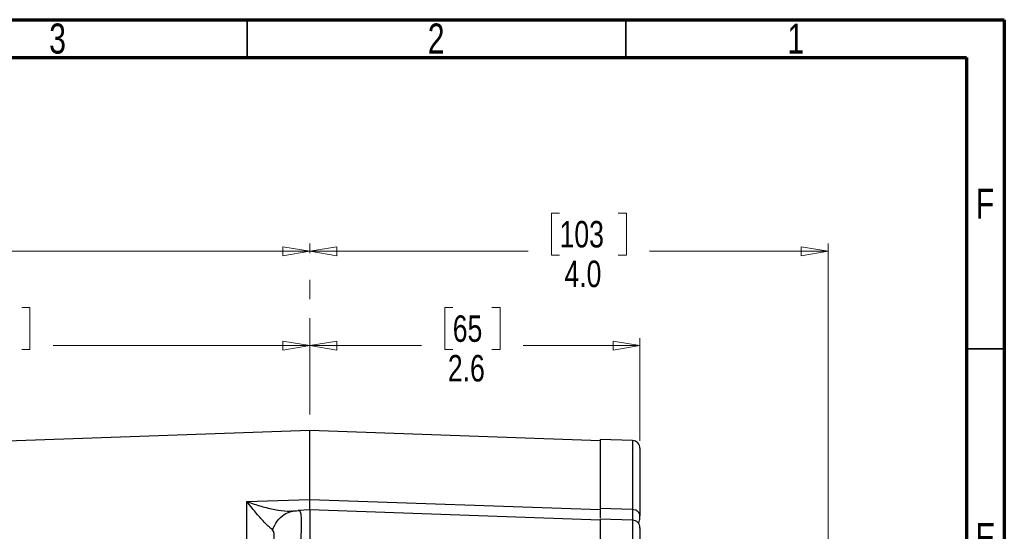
# Model space of a CAD drawing. Header units: inches. Extents: x 0.6 to 16.3, y 0.2 to 11.5.
# Tile 13 of 13: x 11.2 to 16.3, y 8.8 to 11.5. Entities that reach past the tile are written whole.
import ezdxf

# ---------------------------------------------------------------- set-up
doc = ezdxf.new("R2010")
doc.units = ezdxf.units.IN
doc.header["$MEASUREMENT"] = 0
doc.linetypes.add('CENTERX2', pattern=[0.8, 0.5, -0.1, 0.1, -0.1])
doc.styles.add('SLDTEXTSTYLE0', font='TXT', dxfattribs={"width": 0.75})
doc.dimstyles.new('SLDDIMSTYLE1', dxfattribs={"dimtxt": 0.137795, "dimasz": 0.14, "dimexe": 0, "dimexo": 0.0625, "dimgap": 0.034449, "dimtad": 0, "dimdec": 1, "dimlfac": 1.5, "dimrnd": 1e-09, "dimzin": 12, "dimdsep": 46, "dimtxsty": 'SLDTEXTSTYLE0', "dimblk1": 'CLOSED', "dimblk2": 'CLOSED', "dimsah": 1, "dimcen": 0.09, "dimadec": 0, "dimazin": 3, "dimtfac": 1, "dimtdec": 1, "dimtofl": 0, "dimtmove": 0, "dimatfit": 3, "dimldrblk": 'CLOSED', "dimfxl": 0, "dimfrac": 2, "dimtolj": 1, "dimtzin": 12, "dimarcsym": 0})
doc.dimstyles.new('SLDDIMSTYLE3', dxfattribs={"dimtxt": 0.137795, "dimasz": 0.14, "dimexe": 0, "dimexo": 0.0625, "dimgap": 0.034449, "dimtad": 0, "dimdec": 1, "dimlfac": 1.5, "dimrnd": 1e-09, "dimzin": 12, "dimdsep": 46, "dimtxsty": 'SLDTEXTSTYLE0', "dimblk1": 'CLOSED', "dimblk2": 'CLOSED', "dimsah": 1, "dimcen": 0.09, "dimadec": 0, "dimazin": 3, "dimtfac": 1, "dimtofl": 0, "dimtmove": 0, "dimatfit": 3, "dimldrblk": 'CLOSED', "dimfxl": 0, "dimfrac": 2, "dimtolj": 1, "dimtzin": 12, "dimarcsym": 0})
doc.dimstyles.new('SLDDIMSTYLE4', dxfattribs={"dimtxt": 0.137795, "dimasz": 0.14, "dimexe": 0, "dimexo": 0.0625, "dimgap": 0.034449, "dimtad": 0, "dimdec": 1, "dimlfac": 1.5, "dimrnd": 1e-09, "dimzin": 4, "dimdsep": 46, "dimtxsty": 'SLDTEXTSTYLE0', "dimblk1": 'CLOSED', "dimblk2": 'CLOSED', "dimsah": 1, "dimcen": 0.09, "dimadec": 0, "dimazin": 1, "dimtfac": 1, "dimtdec": 1, "dimtofl": 0, "dimtmove": 0, "dimatfit": 3, "dimldrblk": 'CLOSED', "dimfxl": 0, "dimfrac": 2, "dimtolj": 1, "dimtzin": 12, "dimarcsym": 0})

# ---------------------------------------------------------------- blocks, each defined once
blk = doc.blocks.new('_Closed')
at = {"color": 0, "linetype": 'ByBlock', "lineweight": -2}
for p, q in [((-1, 0.166667), (0, 0)), ((-1, 0.166667), (-1, -0.166667)), ((0, 0), (-1, -0.166667)), ((0, 0), (-1, 0))]:
    blk.add_line(p, q, dxfattribs=at)
blk = doc.blocks.new('_D_7')
at = {"color": 7, "linetype": 'Continuous', "lineweight": 0}
for p, q in [((9.8173, 10.4899), (9.7754, 10.4899)), ((9.7754, 10.4899), (9.7754, 10.2711)), ((10.1228, 10.4899), (10.1648, 10.4899)), ((10.1648, 10.4899), (10.1648, 10.2711)), ((8.5436, 9.7141), (8.5436, 10.3308)), ((8.5436, 10.2914), (9.6545, 10.2914)), ((12.7276, 10.2914), (10.2856, 10.2914)), ((12.7276, 10.2818), (12.7276, 10.3308)), ((9.7754, 10.2711), (9.8173, 10.2711)), ((10.1648, 10.2711), (10.1228, 10.2711))]:
    blk.add_line(p, q, dxfattribs=at)
at = {"color": 7, "linetype": 'Continuous', "lineweight": 18, "xscale": 0.14, "yscale": 0.14, "rotation": 180.0000000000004}
blk.add_blockref('_Closed', (8.5436, 10.2914), dxfattribs=at)
at = {"color": 7, "linetype": 'Continuous', "lineweight": 18, "xscale": 0.14, "yscale": 0.14}
blk.add_blockref('_Closed', (12.7276, 10.2914), dxfattribs=at)
at = {"color": 7, "linetype": 'Continuous', "lineweight": 18, "char_height": 0.1378, "attachment_point": 1, "style": 'SLDTEXTSTYLE0'}
for s, insert in [('159', (9.8173, 10.4487)), ('6.3', (9.8428, 10.2426))]:
    blk.add_mtext(s, dxfattribs=dict(at, insert=insert))
blk = doc.blocks.new('_D_8')
at = {"color": 7, "linetype": 'Continuous', "lineweight": 0}
for p, q in [((10.9237, 9.9988), (10.8817, 9.9988)), ((10.8817, 9.9988), (10.8817, 9.78)), ((11.2291, 9.9988), (11.2711, 9.9988)), ((11.2711, 9.9988), (11.2711, 9.78)), ((9.6823, 9.0981), (9.6823, 9.8397)), ((9.6823, 9.8003), (10.7609, 9.8003)), ((10.8817, 9.78), (10.9237, 9.78)), ((11.2711, 9.78), (11.2291, 9.78)), ((12.7276, 9.8003), (11.392, 9.8003))]:
    blk.add_line(p, q, dxfattribs=at)
at = {"color": 7, "linetype": 'Continuous', "lineweight": 18, "xscale": 0.14, "yscale": 0.14, "rotation": 180.0000000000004}
blk.add_blockref('_Closed', (9.6823, 9.8003), dxfattribs=at)
at = {"color": 7, "linetype": 'Continuous', "lineweight": 18, "xscale": 0.14, "yscale": 0.14}
blk.add_blockref('_Closed', (12.7276, 9.8003), dxfattribs=at)
at = {"color": 7, "linetype": 'Continuous', "lineweight": 18, "char_height": 0.1378, "attachment_point": 1, "style": 'SLDTEXTSTYLE0'}
for s, insert in [('116', (10.9237, 9.9577)), ('4.6', (10.9492, 9.7515))]:
    blk.add_mtext(s, dxfattribs=dict(at, insert=insert))
blk = doc.blocks.new('_D_9')
at = {"color": 7, "linetype": 'Continuous', "lineweight": 0}
for p, q in [((13.4706, 9.9988), (13.4287, 9.9988)), ((13.4287, 9.9988), (13.4287, 9.78)), ((13.6743, 9.9988), (13.7163, 9.9988)), ((13.7163, 9.9988), (13.7163, 9.78)), ((14.444, 9.3052), (14.444, 9.8397)), ((12.7276, 9.8003), (13.3078, 9.8003)), ((13.4287, 9.78), (13.4706, 9.78)), ((13.7163, 9.78), (13.6743, 9.78)), ((14.444, 9.8003), (13.8371, 9.8003))]:
    blk.add_line(p, q, dxfattribs=at)
at = {"color": 7, "linetype": 'Continuous', "lineweight": 18, "xscale": 0.14, "yscale": 0.14, "rotation": 180.0000000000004}
blk.add_blockref('_Closed', (12.7276, 9.8003), dxfattribs=at)
at = {"color": 7, "linetype": 'Continuous', "lineweight": 18, "xscale": 0.14, "yscale": 0.14}
blk.add_blockref('_Closed', (14.444, 9.8003), dxfattribs=at)
at = {"color": 7, "linetype": 'Continuous', "lineweight": 18, "char_height": 0.1378, "attachment_point": 1, "style": 'SLDTEXTSTYLE0'}
for s, insert in [('65', (13.4706, 9.9577)), ('2.6', (13.4452, 9.7515))]:
    blk.add_mtext(s, dxfattribs=dict(at, insert=insert))
blk = doc.blocks.new('_D_10')
at = {"color": 7, "linetype": 'Continuous', "lineweight": 0}
for p, q in [((14.026, 10.4899), (13.984, 10.4899)), ((13.984, 10.4899), (13.984, 10.2711)), ((14.3314, 10.4899), (14.3734, 10.4899)), ((14.3734, 10.4899), (14.3734, 10.2711)), ((12.7276, 10.2818), (12.7276, 10.3308)), ((12.7276, 10.2914), (13.8632, 10.2914)), ((15.4226, 10.2914), (14.4943, 10.2914)), ((15.4226, 7.7479), (15.4226, 10.3308)), ((13.984, 10.2711), (14.026, 10.2711)), ((14.3734, 10.2711), (14.3314, 10.2711))]:
    blk.add_line(p, q, dxfattribs=at)
at = {"color": 7, "linetype": 'Continuous', "lineweight": 18, "xscale": 0.14, "yscale": 0.14, "rotation": 180.0000000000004}
blk.add_blockref('_Closed', (12.7276, 10.2914), dxfattribs=at)
at = {"color": 7, "linetype": 'Continuous', "lineweight": 18, "xscale": 0.14, "yscale": 0.14}
blk.add_blockref('_Closed', (15.4226, 10.2914), dxfattribs=at)
at = {"color": 7, "linetype": 'Continuous', "lineweight": 18, "char_height": 0.1378, "attachment_point": 1, "style": 'SLDTEXTSTYLE0'}
for s, insert in [('103', (14.026, 10.4487)), ('4.0', (14.0514, 10.2426))]:
    blk.add_mtext(s, dxfattribs=dict(at, insert=insert))

msp = doc.modelspace()

# ---------------------------------------------------------------- linework, layer by layer
at = {"color": 7, "linetype": 'Continuous', "lineweight": 70}
for p, q in [((0.5906, 11.4961), (16.3386, 11.4961)), ((16.3386, 11.4961), (16.3386, 0.1969)), ((0.7874, 11.2992), (16.1417, 11.2992)), ((16.1417, 11.2992), (16.1417, 0.3937))]:
    msp.add_line(p, q, dxfattribs=at)
at = {"color": 7, "linetype": 'Continuous', "lineweight": 35}
for p, q in [((12.4016, 11.2992), (12.4016, 11.4961)), ((14.3701, 11.2992), (14.3701, 11.4961)), ((16.1417, 9.7835), (16.3386, 9.7835))]:
    msp.add_line(p, q, dxfattribs=at)
at = {"color": 7, "linetype": 'CENTERX2', "lineweight": 18}
msp.add_line((12.7276, 3.8423), (12.7276, 10.2424), dxfattribs=at)
at = {"color": 7, "linetype": 'Continuous', "lineweight": 25}
for p, q in [((12.7276, 9.3578), (10.3665, 9.2754)), ((14.2373, 9.3051), (12.7276, 9.3578)), ((12.7276, 9.0004), (12.7276, 9.3578)), ((14.4054, 9.3058), (14.2373, 9.3117)), ((14.2373, 9.3117), (14.2373, 8.9534)), ((12.4001, 8.9889), (12.561, 8.9946)), ((12.4001, 8.4586), (12.4001, 8.9889)), ((12.561, 8.9946), (12.7276, 9.0004)), ((12.7276, 9.0004), (14.2373, 8.9474)), ((12.6751, 8.9403), (12.6318, 8.9374)), ((12.7276, 8.945), (12.6672, 8.9429)), ((14.2373, 8.8923), (12.7276, 8.945)), ((12.7276, 8.945), (12.7276, 8.6813)), ((14.4054, 8.9475), (14.2373, 8.9534)), ((14.2373, 8.9534), (14.2373, 8.9474)), ((14.4054, 8.8921), (14.2373, 8.898)), ((14.2373, 8.898), (14.2373, 8.6801)), ((14.4425, 8.8555), (14.444, 8.8476))]:
    msp.add_line(p, q, dxfattribs=at)
at = {"color": 8, "linetype": 'Continuous', "lineweight": 25}
for p, q in [((14.4054, 9.3058), (14.4054, 8.9475)), ((14.4054, 8.8921), (14.4054, 8.6801))]:
    msp.add_line(p, q, dxfattribs=at)
at = {"color": 7, "linetype": 'Continuous', "lineweight": 25}
for centre in [(14.404, 9.2659), (14.404, 8.8521)]:
    msp.add_arc(centre, 0.04, 0, 88, dxfattribs=at)
for points, knots in [([(14.444, 9.2659), (14.444, 9.2638), (14.444, 9.2597), (14.444, 9.2268), (14.444, 9.1756), (14.444, 9.1052), (14.444, 9.0197), (14.444, 8.9495), (14.444, 8.9147)], [0, 0, 0, 0, 0.171594, 0.342271, 0.511803, 0.677325, 0.840122, 1, 1, 1, 1]), ([(12.5338, 8.8422), (12.5281, 8.8468), (12.5161, 8.8563), (12.4955, 8.8766), (12.4734, 8.9002), (12.4504, 8.9265), (12.4261, 8.9557), (12.4093, 8.9773), (12.4001, 8.9889)], [0, 0, 0, 0, 0.148634, 0.307878, 0.478548, 0.643401, 0.806559, 1, 1, 1, 1]), ([(12.4001, 8.9889), (12.4249, 8.9803), (12.4742, 8.963), (12.5453, 8.9468), (12.612, 8.9374), (12.6493, 8.9404), (12.6675, 8.9418)], [0, 0, 0, 0, 0.257956, 0.513515, 0.761774, 1, 1, 1, 1]), ([(12.7276, 8.9436), (12.7276, 8.9435), (12.7276, 8.9429), (12.7276, 8.9519), (12.7276, 8.9701), (12.7276, 8.9903), (12.7276, 9.0004)], [0, 0, 0, 0, 0.079364, 0.386232, 0.693106, 1, 1, 1, 1]), ([(12.5338, 8.8422), (12.541, 8.8582), (12.5554, 8.8901), (12.5909, 8.9212), (12.6292, 8.9391), (12.6547, 8.9409), (12.6675, 8.9418)], [0, 0, 0, 0, 0.279793, 0.559585, 0.779794, 1, 1, 1, 1]), ([(12.6323, 8.938), (12.6325, 8.9381), (12.6331, 8.9386), (12.6302, 8.9389), (12.6281, 8.9391)], [0, 0, 0, 0, 0.2472043, 1, 1, 1, 1]), ([(12.6705, 8.9416), (12.6719, 8.9424), (12.6737, 8.9433), (12.6747, 8.9403), (12.675, 8.9396)], [0, 0, 0, 0, 0.775608, 1, 1, 1, 1]), ([(14.2373, 8.9534), (14.2373, 8.9419), (14.2373, 8.9211), (14.2373, 8.91), (14.2373, 8.905)], [0, 0, 0, 0, 0.555784, 1, 1, 1, 1]), ([(14.4361, 8.8784), (14.437, 8.8789), (14.4396, 8.8804), (14.4419, 8.8905), (14.4437, 8.9024), (14.4439, 8.9106), (14.444, 8.9142)], [0, 0, 0, 0, 0.198648, 0.556545, 0.807644, 1, 1, 1, 1]), ([(12.5338, 8.7599), (12.536, 8.7684), (12.5408, 8.7871), (12.5419, 8.8115), (12.5408, 8.8321), (12.536, 8.8391), (12.5338, 8.8422)], [0, 0, 0, 0, 0.227227, 0.499835, 0.772734, 1, 1, 1, 1]), ([(14.444, 8.8512), (14.444, 8.8514), (14.444, 8.8521), (14.444, 8.8452), (14.444, 8.8308), (14.444, 8.8096), (14.444, 8.7832), (14.444, 8.7523), (14.444, 8.7188), (14.444, 8.6963), (14.444, 8.6852)], [0, 0, 0, 0, 0.057222, 0.19342, 0.329618, 0.46228, 0.594942, 0.73114, 0.867338, 1, 1, 1, 1])]:
    msp.add_open_spline(points, degree=3, knots=knots, dxfattribs=at)
at = {"color": 8, "linetype": 'Continuous', "lineweight": 25}
for points, knots in [([(12.675, 8.9396), (12.6764, 8.9369), (12.6796, 8.9311), (12.6822, 8.9083), (12.6832, 8.8748), (12.6823, 8.8323), (12.6794, 8.7841), (12.6747, 8.7328), (12.6699, 8.6983), (12.6675, 8.6812)], [0, 0, 0, 0, 0.121718, 0.268427, 0.417444, 0.566293, 0.712891, 0.857403, 1, 1, 1, 1]), ([(14.4054, 8.9475), (14.4054, 8.9433), (14.4054, 8.9333), (14.4054, 8.921), (14.4055, 8.9093), (14.4055, 8.8992), (14.4055, 8.8915), (14.4054, 8.8892), (14.4054, 8.8879)], [0, 0, 0, 0, 0.1205098, 0.2869664, 0.4115425, 0.5908074, 0.7690382, 1, 1, 1, 1])]:
    msp.add_open_spline(points, degree=3, knots=knots, dxfattribs=at)
at = {"color": 7, "linetype": 'Continuous', "lineweight": 25}
msp.add_open_spline([(14.444, 8.9147), (14.4434, 8.9189), (14.4422, 8.9273), (14.4334, 8.938), (14.4207, 8.9456), (14.4105, 8.9469), (14.4054, 8.9475)], degree=3, dxfattribs=at)

# ---------------------------------------------------------------- texts
at = {"color": 7, "linetype": 'Continuous', "lineweight": 0, "char_height": 0.1562, "attachment_point": 2, "style": 'SLDTEXTSTYLE0'}
for s, insert in [('3', (11.4157, 11.476)), ('2', (13.3843, 11.476)), ('1', (15.2543, 11.476)), ('F', (16.2385, 10.6174)), ('E', (16.2405, 8.8775))]:
    msp.add_mtext(s, dxfattribs=dict(at, insert=insert))

# ---------------------------------------------------------------- dimensions: what is measured, and where the dimension line sits
at = {"color": 7, "linetype": 'Continuous', "lineweight": 18}
for base, p1, p2, dimstyle, picture, middle in [((8.5436, 10.2914), (12.7276, 10.2424), (8.5436, 9.6747), 'SLDDIMSTYLE1', '_D_7', (9.9701, 10.2914)), ((12.7276, 10.2914), (15.4226, 7.7086), (12.7276, 10.2424), 'SLDDIMSTYLE4', '_D_10', (14.1787, 10.2914)), ((9.6823, 9.8003), (12.7276, 10.2424), (9.6823, 9.0587), 'SLDDIMSTYLE1', '_D_8', (11.0764, 9.8003)), ((14.444, 9.8003), (12.7276, 10.2424), (14.444, 9.2659), 'SLDDIMSTYLE3', '_D_9', (13.5725, 9.8003))]:
    dim = msp.add_linear_dim(base=base, p1=p1, p2=p2, dimstyle=dimstyle, dxfattribs=at)
    dim.commit()
    dim.dimension.update_dxf_attribs({"geometry": picture, "text_midpoint": middle, "dimtype": 160})

doc.saveas('drawing.dxf')
